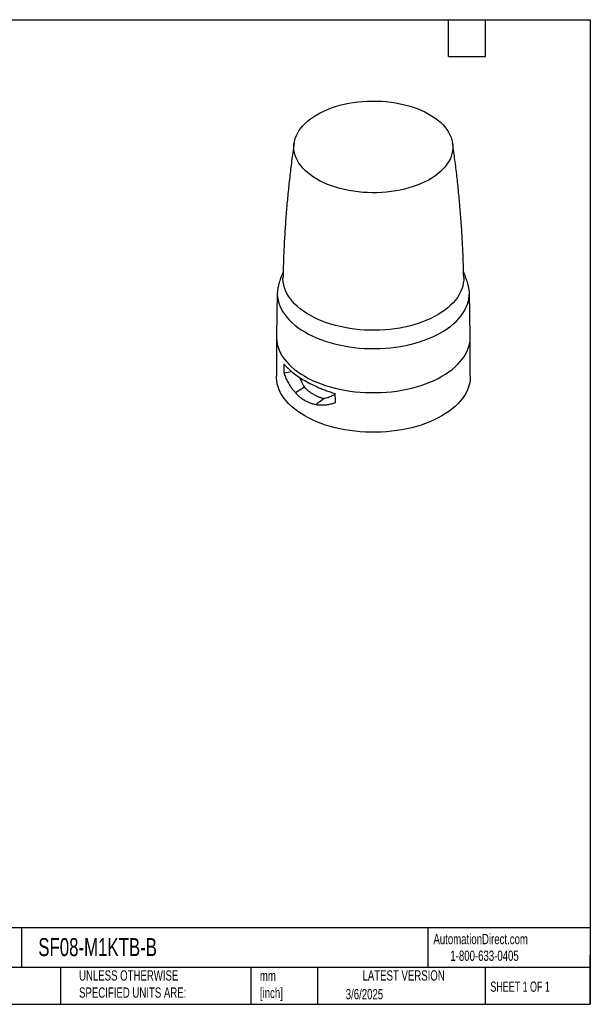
# Model space of a CAD drawing. Header units: millimetres. Extents: x 13 to 546, y 13 to 419.
# Tile 2 of 2: x 311 to 546, y 13 to 419. Entities that reach past the tile are written whole.
import ezdxf

# ---------------------------------------------------------------- set-up
doc = ezdxf.new("R2010")
doc.units = ezdxf.units.MM
doc.header["$LTSCALE"] = 2
doc.linetypes.add('SLD-Solid', pattern=[0])
doc.layers.add('TEXT', color=140, linetype='SLD-Solid', lineweight=25)
doc.styles.add('SLDTEXTSTYLE0', font='TXT', dxfattribs={"width": 0.7})
doc.styles.add('SLDTEXTSTYLE1', font='TXT', dxfattribs={"width": 0.65})

msp = doc.modelspace()

# ---------------------------------------------------------------- linework, layer by layer
for p, q in [((417.004, 306.487), (416.62, 288.526)), ((496.614, 288.526), (496.23, 306.487)), ((416.617, 288.241), (416.617, 271.91)), ((496.617, 271.91), (496.617, 288.241)), ((419.79, 273.349), (422.889, 273.888)), ((428.173, 267.427), (424.446, 265.142))]:
    msp.add_line(p, q)
at = {"flags": 128}
for points in [[(456.106, 385.526), (458.068, 385.509), (460.025, 385.426), (461.969, 385.274), (463.895, 385.056), (465.794, 384.772), (467.661, 384.422), (469.488, 384.009), (471.269, 383.534), (472.998, 382.997), (474.668, 382.402), (476.273, 381.751), (477.808, 381.045), (479.267, 380.288), (480.645, 379.481), (481.937, 378.629), (483.139, 377.733), (484.245, 376.797), (485.253, 375.825), (486.158, 374.82), (486.957, 373.786), (487.647, 372.725), (488.227, 371.643), (488.694, 370.543), (489.045, 369.428), (489.281, 368.304), (489.399, 367.173), (489.401, 366.04), (489.284, 364.909), (489.051, 363.784), (488.702, 362.67), (488.238, 361.569), (487.661, 360.486), (486.973, 359.425), (486.176, 358.39), (485.273, 357.384), (484.267, 356.412), (483.163, 355.475), (481.964, 354.579), (480.674, 353.725), (479.297, 352.918), (477.84, 352.159), (476.306, 351.452), (474.703, 350.8), (473.034, 350.203), (471.307, 349.666), (469.527, 349.189), (467.7, 348.775), (465.834, 348.424), (463.936, 348.138), (462.011, 347.919), (460.066, 347.766), (458.109, 347.68), (456.147, 347.663), (454.187, 347.713), (452.235, 347.831), (450.299, 348.015), (448.386, 348.267), (446.502, 348.584), (444.654, 348.965), (442.849, 349.41), (441.094, 349.916), (439.394, 350.482), (437.755, 351.105), (436.185, 351.784), (434.687, 352.516), (433.268, 353.298), (431.932, 354.128), (430.685, 355.003), (429.53, 355.919), (428.473, 356.873), (427.516, 357.862), (426.664, 358.882), (425.918, 359.93), (425.283, 361.002), (424.76, 362.094), (424.35, 363.202), (424.057, 364.322), (423.88, 365.45), (423.82, 366.582), (423.877, 367.715), (424.052, 368.843), (424.343, 369.963), (424.75, 371.071), (425.271, 372.164), (425.904, 373.236), (426.647, 374.284), (427.497, 375.305), (428.451, 376.295), (429.507, 377.25), (430.659, 378.167), (431.905, 379.042), (433.238, 379.873), (434.656, 380.657), (436.152, 381.39), (437.721, 382.07), (439.358, 382.694), (441.057, 383.262), (442.812, 383.769), (444.615, 384.215), (446.462, 384.598), (448.346, 384.916), (450.258, 385.169), (452.194, 385.355), (454.145, 385.474), (456.106, 385.526)], [(417.785, 310.733), (417.428, 309.553), (417.171, 308.323), (417.031, 307.087), (417.006, 305.848), (417.097, 304.611), (417.305, 303.378), (417.628, 302.154), (418.065, 300.941), (418.615, 299.744), (419.277, 298.566), (420.048, 297.41), (420.926, 296.28), (421.91, 295.179), (422.995, 294.11), (424.178, 293.077), (425.457, 292.083), (426.827, 291.129), (428.284, 290.221), (429.825, 289.358), (431.444, 288.546), (433.137, 287.785), (434.899, 287.078), (436.725, 286.427), (438.609, 285.835), (440.546, 285.302), (442.529, 284.83), (444.555, 284.421), (446.615, 284.076), (448.705, 283.796), (450.818, 283.582), (452.949, 283.434), (455.09, 283.352), (457.235, 283.338), (459.379, 283.391), (461.514, 283.511), (463.635, 283.697), (465.736, 283.949), (467.81, 284.267), (469.851, 284.649), (471.853, 285.094), (473.81, 285.601), (475.717, 286.169), (477.568, 286.795), (479.358, 287.478), (481.081, 288.217), (482.732, 289.008), (484.306, 289.849), (485.8, 290.738), (487.207, 291.673), (488.525, 292.65), (489.75, 293.668), (490.877, 294.722), (491.903, 295.809), (492.827, 296.927), (493.644, 298.072), (494.352, 299.242), (494.95, 300.431), (495.435, 301.638), (495.806, 302.858), (496.063, 304.087), (496.204, 305.323), (496.228, 306.562), (496.137, 307.799), (495.929, 309.032), (495.607, 310.257), (495.449, 310.733)], [(493.896, 312.661), (493.868, 311.542), (493.725, 310.338), (493.465, 309.14), (493.089, 307.952), (492.598, 306.779), (491.994, 305.623), (491.279, 304.488), (490.455, 303.379), (489.524, 302.298), (488.49, 301.249), (487.355, 300.234), (486.124, 299.259), (484.8, 298.324), (483.387, 297.434), (481.89, 296.591), (480.314, 295.798), (478.662, 295.057), (476.942, 294.371), (475.158, 293.741), (473.315, 293.171), (471.42, 292.66), (469.478, 292.212), (467.495, 291.828), (465.479, 291.508), (463.434, 291.254), (461.369, 291.067), (459.288, 290.947), (457.199, 290.894), (455.107, 290.909), (453.021, 290.992), (450.946, 291.142), (448.889, 291.359), (446.856, 291.642), (444.854, 291.991), (442.889, 292.403), (440.967, 292.879), (439.094, 293.417), (437.277, 294.014), (435.52, 294.669), (433.83, 295.379), (432.211, 296.144), (430.669, 296.959), (429.209, 297.824), (427.835, 298.734), (426.552, 299.687), (425.363, 300.68), (424.273, 301.71), (423.284, 302.774), (422.4, 303.868), (421.624, 304.989), (420.958, 306.134), (420.404, 307.298), (419.964, 308.478), (419.64, 309.67), (419.431, 310.872), (419.34, 312.078), (419.338, 312.661)], [(416.62, 288.526), (416.632, 287.616), (416.749, 286.367), (416.983, 285.124), (417.334, 283.89), (417.799, 282.668), (418.379, 281.463), (419.071, 280.278), (419.873, 279.116), (420.782, 277.981), (421.797, 276.876), (422.914, 275.805), (424.13, 274.77), (425.441, 273.774), (426.843, 272.821), (428.333, 271.913), (429.906, 271.053), (431.557, 270.243), (433.281, 269.487), (435.074, 268.785), (436.931, 268.14), (438.845, 267.554), (440.811, 267.029), (442.823, 266.566), (444.876, 266.167), (446.964, 265.832), (449.079, 265.563), (451.217, 265.361), (453.371, 265.226), (455.534, 265.158), (457.7, 265.158), (459.863, 265.226), (462.017, 265.361), (464.155, 265.563), (466.271, 265.832), (468.358, 266.167), (470.411, 266.566), (472.423, 267.029), (474.39, 267.554), (476.304, 268.14), (478.16, 268.785), (479.953, 269.487), (481.678, 270.243), (483.329, 271.053), (484.901, 271.913), (486.391, 272.821), (487.794, 273.774), (489.105, 274.77), (490.32, 275.805), (491.437, 276.876), (492.452, 277.981), (493.362, 279.116), (494.163, 280.278), (494.855, 281.463), (495.435, 282.668), (495.9, 283.89), (496.251, 285.124), (496.485, 286.367), (496.602, 287.616), (496.614, 288.526)], [(484.901, 255.582), (483.329, 254.722), (481.678, 253.913), (479.953, 253.156), (478.16, 252.454), (476.304, 251.809), (474.39, 251.223), (472.423, 250.698), (470.411, 250.235), (468.358, 249.836), (466.271, 249.501), (464.155, 249.233), (462.017, 249.03), (459.863, 248.895), (457.7, 248.827), (455.534, 248.827), (453.371, 248.895), (451.217, 249.03), (449.079, 249.233), (446.964, 249.501), (444.876, 249.836), (442.823, 250.235), (440.811, 250.698), (438.845, 251.223), (436.931, 251.809), (435.074, 252.454), (433.281, 253.156), (431.557, 253.913), (429.906, 254.722), (428.333, 255.582), (426.843, 256.49), (425.441, 257.443), (424.13, 258.439), (422.914, 259.474), (421.797, 260.546), (420.782, 261.651), (419.873, 262.786), (419.071, 263.947), (418.379, 265.133), (417.799, 266.338), (417.334, 267.559), (416.983, 268.793), (416.749, 270.036), (416.632, 271.285), (416.617, 271.91)], [(496.617, 271.91), (496.602, 271.285), (496.485, 270.036), (496.251, 268.793), (495.9, 267.559), (495.435, 266.338), (494.855, 265.133), (494.163, 263.947), (493.362, 262.786), (492.452, 261.651), (491.437, 260.546), (490.32, 259.474), (489.105, 258.439), (487.794, 257.443), (486.391, 256.49), (484.901, 255.582)], [(432.847, 260.291), (433.063, 260.45), (433.461, 260.744), (433.86, 261.038), (434.258, 261.332), (434.657, 261.626), (436.223, 262.78)]]:
    msp.add_lwpolyline(points, dxfattribs=at)
for points, knots in [([(423.949, 368.193), (423.75, 366.841), (423.221, 363.255), (422.477, 357.41), (421.707, 350.661), (421.043, 343.891), (420.481, 337.105), (420.022, 330.304), (419.672, 323.492), (419.444, 317.611), (419.376, 313.999), (419.351, 312.662)], [0, 0, 0, 0, 0.0738269, 0.1957369, 0.3177193, 0.4397591, 0.5618421, 0.6839545, 0.8060829, 0.9282142, 1, 1, 1, 1]), ([(493.888, 312.662), (493.848, 314.489), (493.759, 318.588), (493.497, 324.95), (493.124, 331.746), (492.644, 338.526), (492.063, 345.288), (491.381, 352.028), (490.592, 358.743), (489.894, 364.131), (489.423, 367.272), (489.285, 368.192)], [0, 0, 0, 0, 0.0981272, 0.2200774, 0.3419513, 0.4637363, 0.5854198, 0.7069888, 0.82843, 0.9497299, 1, 1, 1, 1]), ([(419.402, 315.075), (419.4, 315.069), (418.957, 313.996), (418.418, 312.551), (417.921, 311.096), (417.8, 310.741)], [0, 0, 0, 0, 0.0042294, 0.7572464, 1, 1, 1, 1]), ([(495.436, 310.74), (495.168, 311.509), (494.661, 312.962), (494.095, 314.384), (493.829, 315.053)], [0, 0, 0, 0, 0.5296372, 1, 1, 1, 1]), ([(419.79, 273.349), (419.791, 273.55), (419.791, 273.953), (419.797, 274.55), (419.807, 275.143), (419.821, 275.73), (419.838, 276.312), (419.853, 276.695), (419.86, 276.887)], [0, 0, 0, 0, 0.1665616, 0.3331257, 0.4997221, 0.6663802, 0.8331297, 1, 1, 1, 1]), ([(419.86, 276.887), (419.947, 276.783), (420.121, 276.577), (420.394, 276.27), (420.673, 275.966), (420.96, 275.665), (421.254, 275.367), (421.555, 275.073), (421.863, 274.783), (422.178, 274.495), (422.498, 274.211), (422.825, 273.931), (423.157, 273.654), (424.089, 272.899), (425.733, 271.696), (428.287, 270.105), (431.091, 268.602), (433.396, 267.538), (435.046, 266.846), (435.951, 266.483), (436.88, 266.126), (437.834, 265.775), (438.813, 265.433), (439.815, 265.097), (440.497, 264.883), (440.84, 264.776)], [0, 0, 0, 0, 0.0216221, 0.0431005, 0.0644353, 0.0856266, 0.1066745, 0.1275792, 0.1483408, 0.1689595, 0.1894355, 0.2097688, 0.2299597, 0.2500083, 0.3756834, 0.4999412, 0.623809, 0.7491198, 0.7837865, 0.8188431, 0.8542902, 0.8901288, 0.9263595, 0.962983, 1, 1, 1, 1]), ([(424.446, 265.142), (424.356, 265.243), (424.177, 265.446), (423.914, 265.759), (423.656, 266.08), (423.404, 266.408), (423.156, 266.743), (422.914, 267.085), (422.677, 267.435), (422.445, 267.793), (422.218, 268.157), (421.996, 268.529), (421.696, 269.053), (421.328, 269.74), (420.906, 270.602), (420.509, 271.492), (420.134, 272.406), (419.905, 273.034), (419.79, 273.349)], [0, 0, 0, 0, 0.0450692, 0.0901722, 0.1353234, 0.1805366, 0.2258261, 0.2712058, 0.3166896, 0.3622912, 0.4080245, 0.453903, 0.4999401, 0.5990707, 0.6985136, 0.7983982, 0.8988519, 1, 1, 1, 1]), ([(426.155, 271.463), (426.424, 270.82), (427.013, 269.415), (427.765, 268.127), (428.173, 267.427)], [0, 0, 0, 0, 0.4570955, 1, 1, 1, 1]), ([(424.446, 265.142), (424.542, 265.037), (424.732, 264.828), (425.022, 264.527), (425.315, 264.238), (425.61, 263.96), (425.906, 263.693), (426.205, 263.438), (426.506, 263.194), (426.808, 262.96), (427.112, 262.737), (427.417, 262.525), (427.722, 262.323), (428.028, 262.131), (428.433, 261.891), (428.942, 261.613), (429.564, 261.311), (430.199, 261.041), (430.845, 260.803), (431.502, 260.598), (432.17, 260.423), (432.621, 260.335), (432.847, 260.291)], [0, 0, 0, 0, 0.0410081, 0.0815213, 0.1215678, 0.1611748, 0.2003686, 0.2391744, 0.2776144, 0.3156912, 0.353397, 0.3907246, 0.4276669, 0.4642176, 0.5003707, 0.5709721, 0.6419016, 0.7130698, 0.7843883, 0.855882, 0.9277009, 1, 1, 1, 1]), ([(428.173, 267.427), (428.248, 267.347), (428.398, 267.185), (428.63, 266.948), (428.871, 266.713), (429.121, 266.481), (429.379, 266.251), (429.647, 266.024), (430.131, 265.634), (430.861, 265.101), (431.863, 264.475), (432.907, 263.92), (433.813, 263.519), (434.552, 263.242), (435.119, 263.057), (435.674, 262.901), (436.042, 262.82), (436.223, 262.78)], [0, 0, 0, 0, 0.0338011, 0.0682235, 0.1032788, 0.1389776, 0.1753304, 0.2123469, 0.2500363, 0.3728627, 0.5002183, 0.6274977, 0.7502664, 0.8157653, 0.8791845, 0.9405767, 1, 1, 1, 1]), ([(436.223, 262.78), (436.811, 262.911), (437.994, 263.173), (439.54, 263.818), (440.466, 264.368), (440.848, 264.594)], [0, 0, 0, 0, 0.3683962, 0.73968487, 1, 1, 1, 1]), ([(432.847, 260.291), (432.968, 260.27), (433.225, 260.226), (433.632, 260.171), (434.084, 260.122), (434.578, 260.085), (435.116, 260.064), (435.695, 260.063), (436.315, 260.087), (437.015, 260.144), (437.781, 260.244), (438.596, 260.394), (439.406, 260.588), (440.21, 260.82), (440.739, 261.008), (441.003, 261.102)], [0, 0, 0, 0, 0.0446585, 0.0944982, 0.1495064, 0.2096387, 0.2748111, 0.3449428, 0.4200005, 0.4999494, 0.5996483, 0.6993111, 0.7991662, 0.8993683, 1, 1, 1, 1])]:
    msp.add_open_spline(points, degree=3, knots=knots)
msp.add_open_spline([(441.003, 261.102), (441.003, 262.315), (440.949, 263.54), (440.84, 264.776)], degree=3)
at = {"layer": 'TEXT'}
for p, q in [((12.7, 419.1), (546.1, 419.1)), ((487.68, 403.86), (487.68, 419.1)), ((502.92, 403.86), (502.92, 419.1)), ((546.1, 419.1), (546.1, 12.7)), ((487.68, 403.86), (502.92, 403.86)), ((546.1, 44.252), (12.7, 44.252)), ((311.518, 44.252), (311.518, 27.94)), ((479.151, 44.252), (479.151, 27.94)), ((546.1, 12.7), (546.1, 33.02)), ((546.1, 27.94), (12.7, 27.94)), ((327.56, 27.94), (327.56, 12.7)), ((406.049, 27.94), (406.049, 12.7)), ((433.624, 27.94), (433.624, 12.7)), ((502.697, 27.94), (502.697, 12.7)), ((12.7, 12.7), (546.1, 12.7))]:
    msp.add_line(p, q, dxfattribs=at)

# ---------------------------------------------------------------- texts
for s, insert, char_height, attachment_point, style in [('AutomationDirect.com', (481.39, 41.753), 4.23333, 1, 'SLDTEXTSTYLE0'), ('SF08-M1KTB-B', (318.415, 40.013), 7.40833, 1, 'SLDTEXTSTYLE0'), ('1-800-633-0405', (488.383, 34.874), 4.23333, 1, 'SLDTEXTSTYLE0'), ('UNLESS OTHERWISE ^JSPECIFIED UNITS ARE:', (335.216, 26.721), 4.23333, 1, 'SLDTEXTSTYLE0'), ('mm^J[inch]', (409.814, 26.594), 4.2333, 1, 'SLDTEXTSTYLE0'), ('LATEST VERSION', (469.104, 26.728), 4.23333, 2, 'SLDTEXTSTYLE0'), ('SHEET 1 OF 1', (504.883, 22.103), 4.23333, 1, 'SLDTEXTSTYLE1'), ('3/6/2025', (445.226, 18.994), 4.2333, 1, 'SLDTEXTSTYLE0')]:
    msp.add_mtext(s, dxfattribs=dict(at, insert=insert, char_height=char_height, attachment_point=attachment_point, style=style))

doc.saveas('drawing.dxf')
